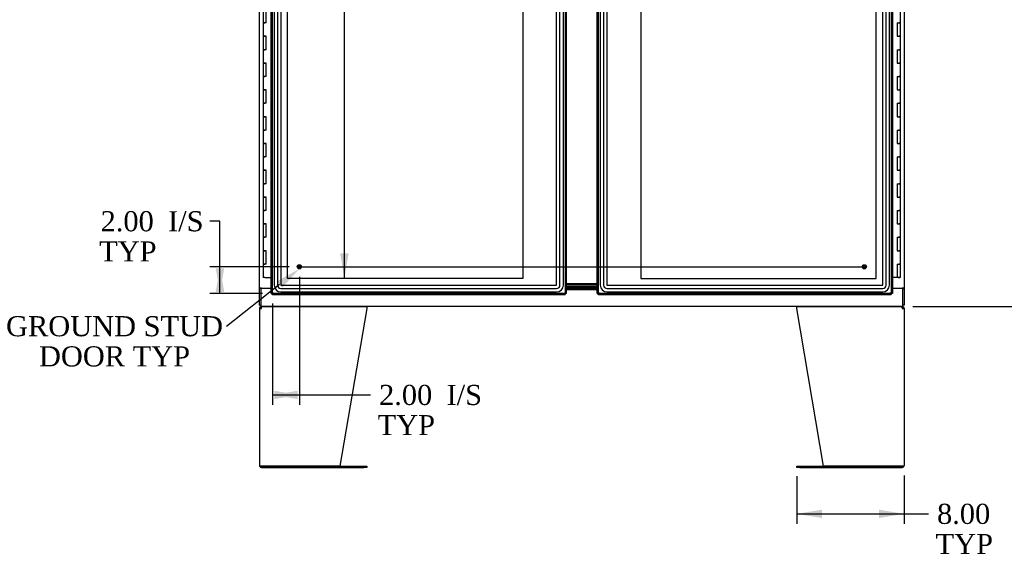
# Model space of a CAD drawing. Header units: inches. Extents: x 1 to 359, y -2 to 239.
# Tile 10 of 24: x 58 to 131, y 94 to 134. Entities that reach past the tile are written whole.
import ezdxf
from ezdxf import colors
from ezdxf.entities.mleader import LeaderData, LeaderLine
from ezdxf.enums import TextEntityAlignment as Align
from ezdxf.lldxf.tags import DXFTag
from ezdxf.math import Vec2, Vec3

# ---------------------------------------------------------------- set-up
doc = ezdxf.new("R2010")
doc.units = ezdxf.units.IN
doc.header["$MEASUREMENT"] = 0
for name, color, linetype in [('COM54746-56', 7, 'Continuous'), ('COM54926', 7, 'Continuous'), ('COM70098', 7, 'Continuous'), ('COM70220', 7, 'Continuous'), ('COM71188-1', 7, 'Continuous'), ('COM71190-1', 7, 'Continuous'), ('COM71195-1', 7, 'Continuous'), ('COM71196-1', 7, 'Continuous'), ('Default', 7, 'Continuous'), ('DV8_Default', 7, 'Continuous'), ('GSK86006', 7, 'Continuous'), ('STD26258', 7, 'Continuous')]:
    doc.layers.add(name, color=color, linetype=linetype)
doc.styles.add('SEACAD_Times_New_Roman', font='times.ttf')
tags = doc.linetypes.add('CENTER2', pattern=[1.125, 0.75, -0.125, 0.125, -0.125]).pattern_tags.tags
tags[10:11] = [DXFTag(74, 4), DXFTag(75, 0), DXFTag(340, '0'), DXFTag(46, 0.0), DXFTag(50, 0.0), DXFTag(44, 0.0), DXFTag(45, 0.0)]
tags[8:9] = [DXFTag(74, 4), DXFTag(75, 0), DXFTag(340, '0'), DXFTag(46, 0.0), DXFTag(50, 0.0), DXFTag(44, 0.0), DXFTag(45, 0.0)]
tags[6:7] = [DXFTag(74, 4), DXFTag(75, 0), DXFTag(340, '0'), DXFTag(46, 0.0), DXFTag(50, 0.0), DXFTag(44, 0.0), DXFTag(45, 0.0)]
tags[4:5] = [DXFTag(74, 4), DXFTag(75, 0), DXFTag(340, '0'), DXFTag(46, 0.0), DXFTag(50, 0.0), DXFTag(44, 0.0), DXFTag(45, 0.0)]
tags = doc.linetypes.add('HIDDEN2', pattern=[0.1875, 0.125, -0.0625]).pattern_tags.tags
tags[6:7] = [DXFTag(74, 4), DXFTag(75, 0), DXFTag(340, '0'), DXFTag(46, 0.0), DXFTag(50, 0.0), DXFTag(44, 0.0), DXFTag(45, 0.0)]
tags[4:5] = [DXFTag(74, 4), DXFTag(75, 0), DXFTag(340, '0'), DXFTag(46, 0.0), DXFTag(50, 0.0), DXFTag(44, 0.0), DXFTag(45, 0.0)]
doc.dimstyles.new('HAMMOND_(STH_-_300x200)', dxfattribs={"dimtxt": 1.5, "dimasz": 1.875, "dimexe": 0.75, "dimexo": 0.75, "dimgap": 0.375, "dimtad": 0, "dimtih": 1, "dimtoh": 1, "dimzin": 0, "dimdsep": 46, "dimtxsty": 'SEACAD_Times_New_Roman', "dimblk1": '_SE_FILLED', "dimblk2": '_SE_FILLED', "dimsah": 1, "dimcen": 0.75, "dimadec": 0, "dimazin": 0, "dimtfac": 0.8, "dimtofl": 0, "dimtmove": 0, "dimatfit": 3, "dimfxl": 1, "dimtolj": 1, "dimtzin": 0, "dimarcsym": 0})

# ---------------------------------------------------------------- blocks, each defined once
blk = doc.blocks.new('SEANNOT_GROUP3')
at = {"layer": 'Default', "color": 7, "linetype": 'CENTER2'}
blk.add_line((78.455, 115.674), (120.715, 115.674), dxfattribs=at)
blk = doc.blocks.new('SE7')
at = {"layer": 'COM54746-56', "color": 7, "linetype": 'Continuous'}
for p, q in [((75.827, 134.872), (75.827, 133.872)), ((76.06, 133.872), (76.06, 134.872)), ((123.343, 133.872), (123.343, 134.872)), ((75.827, 133.872), (75.944, 133.872)), ((75.827, 133.872), (75.827, 132.872)), ((75.944, 133.872), (75.827, 133.872)), ((76.06, 133.872), (75.944, 133.872)), ((123.11, 133.872), (123.11, 132.872)), ((123.11, 133.872), (123.226, 133.872)), ((123.343, 133.872), (123.226, 133.872)), ((123.226, 133.872), (123.343, 133.872)), ((123.343, 132.872), (123.343, 133.872)), ((75.827, 132.872), (75.944, 132.872)), ((75.944, 132.872), (75.827, 132.872)), ((75.827, 132.872), (75.827, 131.872)), ((76.06, 132.872), (75.944, 132.872)), ((76.06, 131.872), (76.06, 132.872)), ((123.11, 132.872), (123.226, 132.872)), ((123.343, 132.872), (123.226, 132.872)), ((123.226, 132.872), (123.343, 132.872)), ((123.343, 131.872), (123.343, 132.872)), ((75.827, 131.872), (75.944, 131.872)), ((75.827, 131.872), (75.827, 130.872)), ((75.944, 131.872), (75.827, 131.872)), ((76.06, 131.872), (75.944, 131.872)), ((123.11, 131.872), (123.11, 130.872)), ((123.11, 131.872), (123.226, 131.872)), ((123.343, 131.872), (123.226, 131.872)), ((123.226, 131.872), (123.343, 131.872)), ((123.343, 130.872), (123.343, 131.872)), ((75.827, 130.872), (75.944, 130.872)), ((75.944, 130.872), (75.827, 130.872)), ((75.827, 130.872), (75.827, 129.872)), ((76.06, 130.872), (75.944, 130.872)), ((76.06, 129.872), (76.06, 130.872)), ((123.11, 130.872), (123.226, 130.872)), ((123.343, 130.872), (123.226, 130.872)), ((123.226, 130.872), (123.343, 130.872)), ((123.343, 129.872), (123.343, 130.872)), ((75.827, 129.872), (75.944, 129.872)), ((75.827, 129.872), (75.827, 128.872)), ((75.944, 129.872), (75.827, 129.872)), ((76.06, 129.872), (75.944, 129.872)), ((123.11, 129.872), (123.11, 128.872)), ((123.11, 129.872), (123.226, 129.872)), ((123.343, 129.872), (123.226, 129.872)), ((123.226, 129.872), (123.343, 129.872)), ((123.343, 128.872), (123.343, 129.872)), ((75.827, 128.872), (75.944, 128.872)), ((75.944, 128.872), (75.827, 128.872)), ((75.827, 128.872), (75.827, 127.872)), ((76.06, 128.872), (75.944, 128.872)), ((76.06, 127.872), (76.06, 128.872)), ((123.11, 128.872), (123.226, 128.872)), ((123.343, 128.872), (123.226, 128.872)), ((123.226, 128.872), (123.343, 128.872)), ((123.343, 127.872), (123.343, 128.872)), ((75.827, 127.872), (75.944, 127.872)), ((75.827, 127.872), (75.827, 126.872)), ((75.944, 127.872), (75.827, 127.872)), ((76.06, 127.872), (75.944, 127.872)), ((123.11, 127.872), (123.11, 126.872)), ((123.11, 127.872), (123.226, 127.872)), ((123.343, 127.872), (123.226, 127.872)), ((123.226, 127.872), (123.343, 127.872)), ((123.343, 126.872), (123.343, 127.872)), ((75.827, 126.872), (75.944, 126.872)), ((75.944, 126.872), (75.827, 126.872)), ((75.827, 126.872), (75.827, 125.872)), ((76.06, 126.872), (75.944, 126.872)), ((76.06, 125.872), (76.06, 126.872)), ((123.11, 126.872), (123.226, 126.872)), ((123.343, 126.872), (123.226, 126.872)), ((123.226, 126.872), (123.343, 126.872)), ((123.343, 125.872), (123.343, 126.872)), ((75.827, 125.872), (75.944, 125.872)), ((75.827, 125.872), (75.827, 124.872)), ((75.944, 125.872), (75.827, 125.872)), ((76.06, 125.872), (75.944, 125.872)), ((123.11, 125.872), (123.11, 124.872)), ((123.11, 125.872), (123.226, 125.872)), ((123.343, 125.872), (123.226, 125.872)), ((123.226, 125.872), (123.343, 125.872)), ((123.343, 124.872), (123.343, 125.872)), ((75.827, 124.872), (75.944, 124.872)), ((75.944, 124.872), (75.827, 124.872)), ((75.827, 124.872), (75.827, 123.872)), ((76.06, 124.872), (75.944, 124.872)), ((76.06, 123.872), (76.06, 124.872)), ((123.11, 124.872), (123.226, 124.872)), ((123.343, 124.872), (123.226, 124.872)), ((123.226, 124.872), (123.343, 124.872)), ((123.343, 123.872), (123.343, 124.872)), ((75.827, 123.872), (75.944, 123.872)), ((75.827, 123.872), (75.827, 122.872)), ((75.944, 123.872), (75.827, 123.872)), ((76.06, 123.872), (75.944, 123.872)), ((123.11, 123.872), (123.11, 122.872)), ((123.11, 123.872), (123.226, 123.872)), ((123.343, 123.872), (123.226, 123.872)), ((123.226, 123.872), (123.343, 123.872)), ((123.343, 122.872), (123.343, 123.872)), ((75.827, 122.872), (75.944, 122.872)), ((75.944, 122.872), (75.827, 122.872)), ((75.827, 122.872), (75.827, 121.872)), ((76.06, 122.872), (75.944, 122.872)), ((76.06, 121.872), (76.06, 122.872)), ((123.11, 122.872), (123.226, 122.872)), ((123.343, 122.872), (123.226, 122.872)), ((123.226, 122.872), (123.343, 122.872)), ((123.343, 121.872), (123.343, 122.872)), ((75.827, 121.872), (75.944, 121.872)), ((75.827, 121.872), (75.827, 120.872)), ((75.944, 121.872), (75.827, 121.872)), ((76.06, 121.872), (75.944, 121.872)), ((123.11, 121.872), (123.11, 120.872)), ((123.11, 121.872), (123.226, 121.872)), ((123.343, 121.872), (123.226, 121.872)), ((123.226, 121.872), (123.343, 121.872)), ((123.343, 120.872), (123.343, 121.872)), ((75.827, 120.872), (75.944, 120.872)), ((75.944, 120.872), (75.827, 120.872)), ((75.827, 120.872), (75.827, 119.872)), ((76.06, 120.872), (75.944, 120.872)), ((76.06, 119.872), (76.06, 120.872)), ((123.11, 120.872), (123.226, 120.872)), ((123.343, 120.872), (123.226, 120.872)), ((123.226, 120.872), (123.343, 120.872)), ((123.343, 119.872), (123.343, 120.872)), ((75.827, 119.872), (75.944, 119.872)), ((75.827, 119.872), (75.827, 118.872)), ((75.944, 119.872), (75.827, 119.872)), ((76.06, 119.872), (75.944, 119.872)), ((123.11, 119.872), (123.11, 118.872)), ((123.11, 119.872), (123.226, 119.872)), ((123.343, 119.872), (123.226, 119.872)), ((123.226, 119.872), (123.343, 119.872)), ((123.343, 118.872), (123.343, 119.872)), ((75.827, 118.872), (75.944, 118.872)), ((75.944, 118.872), (75.827, 118.872)), ((75.827, 118.872), (75.827, 117.872)), ((76.06, 118.872), (75.944, 118.872)), ((76.06, 117.872), (76.06, 118.872)), ((123.11, 118.872), (123.226, 118.872)), ((123.343, 118.872), (123.226, 118.872)), ((123.226, 118.872), (123.343, 118.872)), ((123.343, 117.872), (123.343, 118.872)), ((75.827, 117.872), (75.944, 117.872)), ((75.827, 117.872), (75.827, 116.872)), ((75.944, 117.872), (75.827, 117.872)), ((76.06, 117.872), (75.944, 117.872)), ((123.11, 117.872), (123.11, 116.872)), ((123.11, 117.872), (123.226, 117.872)), ((123.343, 117.872), (123.226, 117.872)), ((123.226, 117.872), (123.343, 117.872)), ((123.343, 116.872), (123.343, 117.872)), ((75.827, 116.872), (75.944, 116.872)), ((75.944, 116.872), (75.827, 116.872)), ((75.827, 116.872), (75.827, 115.872)), ((76.06, 116.872), (75.944, 116.872)), ((76.06, 115.872), (76.06, 116.872)), ((123.11, 116.872), (123.226, 116.872)), ((123.343, 116.872), (123.226, 116.872)), ((123.226, 116.872), (123.343, 116.872)), ((123.343, 115.872), (123.343, 116.872)), ((75.827, 115.872), (75.944, 115.872)), ((75.827, 115.872), (75.827, 114.872)), ((75.944, 115.872), (75.827, 115.872)), ((76.06, 115.872), (75.944, 115.872)), ((123.11, 115.872), (123.11, 114.872)), ((123.11, 115.872), (123.226, 115.872)), ((123.343, 115.872), (123.226, 115.872)), ((123.226, 115.872), (123.343, 115.872)), ((123.343, 114.872), (123.343, 115.872)), ((75.944, 114.872), (75.827, 114.872)), ((75.944, 114.872), (76.429, 114.872)), ((123.11, 114.872), (122.741, 114.872)), ((123.343, 114.872), (123.11, 114.872)), ((123.164, 114.837), (123.164, 114.863)), ((123.164, 114.863), (123.214, 114.863)), ((123.214, 114.837), (123.164, 114.837)), ((123.176, 114.872), (123.176, 114.863)), ((123.239, 114.863), (123.214, 114.863)), ((123.239, 114.837), (123.214, 114.837)), ((123.239, 114.863), (123.289, 114.863)), ((123.289, 114.837), (123.239, 114.837)), ((123.276, 114.863), (123.276, 114.872)), ((123.289, 114.863), (123.289, 114.837))]:
    blk.add_line(p, q, dxfattribs=at)
at = {"layer": 'COM54926', "color": 7, "linetype": 'Continuous'}
for p, q in [((75.554, 112.561), (75.554, 100.847)), ((75.554, 112.561), (75.697, 112.561)), ((75.659, 112.59), (75.583, 112.648)), ((75.697, 112.609), (75.697, 112.704)), ((75.697, 112.561), (75.697, 112.648)), ((75.697, 112.561), (75.697, 112.561)), ((75.754, 112.704), (83.543, 112.704)), ((83.554, 112.561), (81.554, 100.799)), ((83.554, 112.648), (83.554, 112.561)), ((115.616, 112.561), (115.616, 112.648)), ((117.616, 100.799), (115.616, 112.561)), ((115.627, 112.704), (123.416, 112.704)), ((123.473, 112.609), (123.473, 112.704)), ((123.473, 112.648), (123.473, 112.561)), ((123.473, 112.561), (123.616, 112.561)), ((123.473, 112.561), (123.473, 112.561)), ((123.511, 112.59), (123.586, 112.648)), ((123.616, 112.561), (123.616, 100.847)), ((75.697, 100.799), (75.562, 100.799)), ((75.562, 100.799), (75.697, 100.799)), ((81.554, 100.799), (75.697, 100.799)), ((75.697, 100.799), (83.333, 100.799)), ((75.697, 100.704), (83.333, 100.704)), ((83.333, 100.799), (83.553, 100.799)), ((83.553, 100.704), (83.333, 100.704)), ((83.553, 100.799), (83.553, 100.704)), ((115.617, 100.704), (115.617, 100.799)), ((115.617, 100.799), (115.837, 100.799)), ((115.837, 100.704), (115.617, 100.704)), ((115.837, 100.799), (123.473, 100.799)), ((115.837, 100.704), (123.473, 100.704)), ((123.473, 100.799), (117.616, 100.799)), ((123.473, 100.799), (123.608, 100.799)), ((123.608, 100.799), (123.473, 100.799))]:
    blk.add_line(p, q, dxfattribs=at)
for centre, radius, start, end in [((75.697, 112.561), 0.143, 142.41616, 180), ((75.697, 112.561), 0.143, 90, 142.41616), ((75.697, 112.561), 0.048, 142.41616, 180), ((75.697, 112.561), 0.048, 90.00014, 142.41602), ((123.473, 112.561), 0.143, 37.58384, 90), ((123.473, 112.561), 0.048, 37.58398, 89.99986), ((123.473, 112.561), 0.048, 0, 37.58384), ((123.473, 112.561), 0.143, 0, 37.58384), ((75.697, 100.847), 0.143, 180, 199.61294), ((75.697, 100.847), 0.143, 199.61294, 270), ((123.473, 100.847), 0.143, 270, 340.38706), ((123.473, 100.847), 0.143, 340.38706, 0)]:
    blk.add_arc(centre, radius, start, end, dxfattribs=at)
for centre, major_axis, start_param, end_param in [((75.697, 100.847), (0.143, 0), 3.141593, 3.483903), ((123.473, 100.847), (-0.143, 0), 2.799282, 3.141593)]:
    blk.add_ellipse(centre, major_axis=major_axis, ratio=0.99836, start_param=start_param, end_param=end_param, dxfattribs=at)
for points in [[(75.697, 112.648), (75.706, 112.665), (75.716, 112.679), (75.735, 112.699), (75.745, 112.704), (75.754, 112.704)], [(83.543, 112.704), (83.545, 112.704), (83.546, 112.699), (83.55, 112.679), (83.552, 112.665), (83.554, 112.648)], [(115.627, 112.704), (115.625, 112.704), (115.623, 112.699), (115.62, 112.679), (115.618, 112.665), (115.616, 112.648)], [(115.616, 112.648), (115.618, 112.665), (115.62, 112.679), (115.623, 112.699), (115.625, 112.704), (115.627, 112.704)], [(123.416, 112.704), (123.425, 112.704), (123.435, 112.699), (123.454, 112.679), (123.463, 112.665), (123.473, 112.648)]]:
    blk.add_open_spline(points, degree=3, knots=[0, 0, 0, 0, 0.5, 0.5, 1, 1, 1, 1], dxfattribs=at)
at = {"layer": 'COM70098', "color": 7, "linetype": 'Continuous'}
for p, q in [((100.741, 114.394), (98.429, 114.394)), ((100.741, 114.299), (98.429, 114.299)), ((98.429, 114.174), (100.741, 114.174)), ((98.429, 114.079), (100.741, 114.079))]:
    blk.add_line(p, q, dxfattribs=at)
at = {"layer": 'COM70220', "color": 7, "linetype": 'HIDDEN2'}
for p, q in [((76.649, 171.446), (76.649, 114.299)), ((76.65, 171.446), (76.65, 114.299)), ((76.899, 171.446), (76.899, 114.299)), ((77.148, 171.446), (77.148, 114.299)), ((77.149, 171.446), (77.149, 114.299)), ((97.708, 114.299), (97.708, 171.446)), ((97.709, 114.299), (97.709, 171.446)), ((97.958, 114.299), (97.958, 171.446)), ((98.207, 114.299), (98.207, 171.446)), ((98.208, 114.299), (98.208, 171.446)), ((100.961, 171.446), (100.961, 114.299)), ((100.962, 171.446), (100.962, 114.299)), ((101.211, 171.446), (101.211, 114.299)), ((101.46, 171.446), (101.46, 114.299)), ((101.461, 171.446), (101.461, 114.299)), ((122.021, 114.299), (122.021, 171.446)), ((122.022, 114.299), (122.022, 171.446)), ((122.271, 114.299), (122.271, 171.446)), ((122.52, 114.299), (122.52, 171.446)), ((122.521, 114.299), (122.521, 171.446)), ((77.149, 114.299), (97.708, 114.299)), ((77.149, 114.298), (97.708, 114.298)), ((77.149, 114.049), (97.708, 114.049)), ((77.149, 113.8), (97.708, 113.8)), ((77.149, 113.799), (97.708, 113.799)), ((101.461, 114.299), (122.021, 114.299)), ((101.461, 114.298), (122.021, 114.298)), ((101.461, 114.049), (122.021, 114.049)), ((101.461, 113.8), (122.021, 113.8)), ((101.461, 113.799), (122.021, 113.799))]:
    blk.add_line(p, q, dxfattribs=at)
for centre, radius, start, end in [((77.149, 114.299), 0.5, 180, 270), ((77.149, 114.299), 0.499, 180, 270), ((77.149, 114.299), 0.25, 180, 270), ((77.149, 114.299), 0.001, 180, 270), ((97.708, 114.299), 0.5, 270, 0), ((97.708, 114.299), 0.001, 270, 0), ((97.708, 114.299), 0.25, 270, 0), ((97.708, 114.299), 0.499, 270, 0), ((101.461, 114.299), 0.5, 180, 270), ((101.461, 114.299), 0.499, 180, 270), ((101.461, 114.299), 0.25, 180, 270), ((101.461, 114.299), 0.001, 180, 270), ((122.021, 114.299), 0.5, 270, 0), ((122.021, 114.299), 0.001, 270, 0), ((122.021, 114.299), 0.25, 270, 0), ((122.021, 114.299), 0.499, 270, 0)]:
    blk.add_arc(centre, radius, start, end, dxfattribs=at)
at = {"layer": 'COM71188-1', "color": 7, "linetype": 'Continuous'}
for p, q in [((75.554, 114.079), (75.554, 171.454)), ((123.616, 171.454), (123.616, 114.079)), ((75.554, 114.079), (75.554, 114.049)), ((75.697, 114.079), (75.554, 114.079)), ((75.554, 112.799), (75.554, 114.049)), ((75.649, 114.049), (75.554, 114.049)), ((75.649, 114.079), (75.649, 114.049)), ((75.697, 114.079), (76.429, 114.079)), ((122.741, 114.079), (123.473, 114.079)), ((123.616, 114.079), (123.473, 114.079)), ((123.521, 114.049), (123.521, 114.079)), ((123.522, 114.049), (123.616, 114.049)), ((123.616, 114.049), (123.616, 114.079)), ((123.616, 114.049), (123.616, 112.799)), ((75.554, 112.799), (75.649, 112.799)), ((123.616, 112.799), (123.522, 112.799))]:
    blk.add_line(p, q, dxfattribs=at)
at = {"layer": 'COM71190-1', "color": 7, "linetype": 'Continuous'}
for p, q in [((75.649, 114.049), (75.649, 112.847)), ((76.429, 114.049), (75.649, 114.049)), ((98.429, 113.984), (100.741, 113.984)), ((123.522, 114.049), (122.741, 114.049)), ((123.522, 112.847), (123.522, 114.049)), ((75.649, 112.847), (75.649, 112.704)), ((123.522, 112.704), (75.649, 112.704)), ((123.522, 112.704), (123.522, 112.847))]:
    blk.add_line(p, q, dxfattribs=at)
at = {"layer": 'COM71195-1', "color": 7, "linetype": 'Continuous'}
for p, q in [((76.429, 113.674), (76.429, 172.071)), ((98.429, 172.071), (98.429, 113.674)), ((76.429, 113.674), (76.485, 113.674)), ((76.524, 113.674), (76.485, 113.674)), ((76.571, 113.721), (76.524, 113.674)), ((76.524, 113.673), (76.524, 113.635)), ((76.524, 113.579), (76.524, 113.635)), ((98.334, 113.579), (76.524, 113.579)), ((76.572, 113.722), (76.571, 113.722)), ((76.571, 113.722), (76.571, 113.721)), ((76.571, 113.721), (76.572, 113.721)), ((76.572, 113.721), (76.572, 113.722)), ((98.286, 113.722), (98.286, 113.721)), ((98.286, 113.722), (98.286, 113.722)), ((98.286, 113.721), (98.286, 113.722)), ((98.334, 113.674), (98.286, 113.721)), ((98.286, 113.721), (98.286, 113.721)), ((98.286, 113.721), (98.286, 113.721)), ((98.334, 113.674), (98.373, 113.674)), ((98.334, 113.673), (98.334, 113.635)), ((98.334, 113.579), (98.334, 113.635)), ((98.429, 113.674), (98.373, 113.674))]:
    blk.add_line(p, q, dxfattribs=at)
at = {"layer": 'COM71195-1', "color": 7, "linetype": 'HIDDEN2'}
for p, q in [((76.524, 113.674), (76.524, 172.07)), ((98.334, 172.07), (98.334, 113.674)), ((98.333, 113.674), (76.524, 113.674))]:
    blk.add_line(p, q, dxfattribs=at)
at = {"layer": 'COM71195-1', "color": 7, "linetype": 'Continuous'}
for centre, start, end in [((77.053, 112.744), 116.23673, 121.43872), ((75.594, 114.203), 328.56128, 333.76327), ((97.804, 112.744), 58.56128, 63.76327), ((99.264, 114.203), 206.23673, 211.43872)]:
    blk.add_arc(centre, 1.09, start, end, dxfattribs=at)
at = {"layer": 'COM71196-1', "color": 7, "linetype": 'Continuous'}
for p, q in [((100.741, 113.674), (100.741, 172.071)), ((122.741, 172.071), (122.741, 113.674)), ((100.741, 113.674), (100.797, 113.674)), ((100.836, 113.674), (100.797, 113.674)), ((100.871, 113.709), (100.836, 113.674)), ((100.836, 113.673), (100.836, 113.635)), ((100.836, 113.579), (100.836, 113.635)), ((122.646, 113.579), (100.836, 113.579)), ((100.884, 113.721), (100.884, 113.722)), ((100.884, 113.722), (100.884, 113.722)), ((100.884, 113.722), (100.884, 113.721)), ((100.884, 113.721), (100.884, 113.721)), ((100.884, 113.721), (100.884, 113.721)), ((122.598, 113.722), (122.598, 113.721)), ((122.598, 113.722), (122.598, 113.722)), ((122.599, 113.721), (122.598, 113.722)), ((122.598, 113.721), (122.646, 113.673)), ((122.598, 113.721), (122.598, 113.721)), ((122.646, 113.674), (122.685, 113.674)), ((122.646, 113.673), (122.646, 113.635)), ((122.646, 113.579), (122.646, 113.635)), ((122.741, 113.674), (122.685, 113.674))]:
    blk.add_line(p, q, dxfattribs=at)
at = {"layer": 'COM71196-1', "color": 7, "linetype": 'HIDDEN2'}
for p, q in [((100.836, 113.674), (100.836, 172.07)), ((122.646, 172.07), (122.646, 113.674)), ((122.646, 113.674), (100.836, 113.674)), ((100.883, 113.721), (100.871, 113.709))]:
    blk.add_line(p, q, dxfattribs=at)
at = {"layer": 'COM71196-1', "color": 7, "linetype": 'Continuous'}
for centre, start, end in [((101.366, 112.744), 116.23673, 121.43872), ((99.906, 114.203), 328.56128, 333.76327), ((123.576, 114.203), 206.23673, 211.43872), ((122.117, 112.744), 58.56128, 63.76327)]:
    blk.add_arc(centre, 1.09, start, end, dxfattribs=at)
at = {"layer": 'DV8_Default', "color": 7, "linetype": 'HIDDEN2'}
for p, q in [((77.648, 114.798), (77.648, 170.947)), ((121.522, 114.798), (121.522, 170.947)), ((95.192, 141.372), (95.192, 114.798)), ((103.978, 141.372), (103.978, 114.798)), ((95.192, 114.798), (77.648, 114.798)), ((103.978, 114.798), (121.522, 114.798))]:
    blk.add_line(p, q, dxfattribs=at)
at = {"layer": 'GSK86006', "color": 7, "linetype": 'Continuous'}
for p, q in [((100.741, 114.299), (98.429, 114.299)), ((100.741, 114.174), (98.429, 114.174))]:
    blk.add_line(p, q, dxfattribs=at)
at = {"layer": 'STD26258', "color": 7, "linetype": 'HIDDEN2'}
for centre, radius in [((78.524, 115.674), 0.156), ((78.524, 115.674), 0.125), ((78.524, 115.674), 0.0944), ((120.646, 115.674), 0.156), ((120.646, 115.674), 0.125), ((120.646, 115.674), 0.0944)]:
    blk.add_circle(centre, radius, dxfattribs=at)
blk = doc.blocks.new('DMBLK3946')
at = {"layer": 'Default', "linetype": 'Continuous'}
for points in [[(81.569, 169.072), (82.194, 169.072), (81.882, 170.947)], [(81.569, 116.673), (81.882, 114.798), (82.194, 116.673)]]:
    blk.add_hatch(color=7, dxfattribs=at).paths.add_polyline_path(points)
at = {"layer": 'Default', "color": 7, "linetype": 'Continuous'}
for p, q in [((81.882, 144.147), (81.882, 170.947)), ((81.882, 114.798), (81.882, 139.872))]:
    blk.add_line(p, q, dxfattribs=at)
at = {"layer": 'Default', "color": 7, "linetype": 'Continuous', "style": 'SEACAD_Times_New_Roman'}
for s, p in [('56.15', (79.323, 143.622)), ('TYP', (79.785, 141.372))]:
    blk.add_text(s, height=1.5, dxfattribs=at).set_placement(p, align=Align.TOP_LEFT)
blk = doc.blocks.new('_SE_FILLED')
at = {"color": 0}
blk.add_line((0, 0), (-1, 0), dxfattribs=at)
blk.add_solid([(0, 0), (-1, -0.1665), (-1, 0.1665), (0, 0)], dxfattribs=at)
blk = doc.blocks.new('DMBLK3950')
at = {"layer": 'Default', "linetype": 'Continuous'}
for points in [[(72.293, 113.799), (72.918, 113.799), (72.605, 115.674)], [(72.293, 115.549), (72.605, 113.674), (72.918, 115.549)]]:
    blk.add_hatch(color=7, dxfattribs=at).paths.add_polyline_path(points)
at = {"layer": 'Default', "color": 7, "linetype": 'Continuous'}
for p, q in [((72.605, 119.071), (71.855, 119.071)), ((72.605, 113.674), (72.605, 119.071)), ((77.774, 115.674), (71.855, 115.674)), ((75.774, 113.674), (71.855, 113.674))]:
    blk.add_line(p, q, dxfattribs=at)
at = {"layer": 'Default', "color": 7, "linetype": 'Continuous', "style": 'SEACAD_Times_New_Roman'}
for s, p in [('2.00', (63.705, 119.821)), ('I/S', (68.736, 119.821)), ('TYP', (63.598, 117.571))]:
    blk.add_text(s, height=1.5, dxfattribs=at).set_placement(p, align=Align.TOP_LEFT)
blk = doc.blocks.new('DMBLK3951')
at = {"layer": 'Default', "linetype": 'Continuous'}
for points in [[(78.399, 105.798), (78.399, 106.423), (76.524, 106.11)], [(76.649, 105.798), (78.524, 106.11), (76.649, 106.423)]]:
    blk.add_hatch(color=7, dxfattribs=at).paths.add_polyline_path(points)
at = {"layer": 'Default', "color": 7, "linetype": 'Continuous'}
for p, q in [((78.524, 114.924), (78.524, 105.36)), ((76.524, 112.924), (76.524, 105.36)), ((76.524, 106.11), (83.086, 106.11)), ((83.086, 106.11), (83.836, 106.11))]:
    blk.add_line(p, q, dxfattribs=at)
at = {"layer": 'Default', "color": 7, "linetype": 'Continuous', "style": 'SEACAD_Times_New_Roman'}
for s, p in [('2.00', (84.468, 106.86)), ('I/S', (89.499, 106.86)), ('TYP', (84.361, 104.61))]:
    blk.add_text(s, height=1.5, dxfattribs=at).set_placement(p, align=Align.TOP_LEFT)
blk = doc.blocks.new('DMBLK3957')
at = {"layer": 'Default', "linetype": 'Continuous'}
for points in [[(132.898, 170.954), (132.585, 172.829), (132.273, 170.954)], [(132.898, 114.579), (132.273, 114.579), (132.585, 112.704)]]:
    blk.add_hatch(color=7, dxfattribs=at).paths.add_polyline_path(points)
at = {"layer": 'Default', "color": 7, "linetype": 'Continuous'}
for p, q in [((124.272, 172.829), (133.335, 172.829)), ((132.585, 172.829), (132.585, 144.041)), ((132.585, 142.016), (132.585, 112.704)), ((124.272, 112.704), (133.335, 112.704))]:
    blk.add_line(p, q, dxfattribs=at)
at = {"layer": 'Default', "color": 7, "linetype": 'Continuous', "style": 'SEACAD_Times_New_Roman'}
blk.add_text('60.13', height=1.5, dxfattribs=at).set_placement((130.026, 143.516), align=Align.TOP_LEFT)
blk = doc.blocks.new('DMBLK3958')
at = {"layer": 'Default', "linetype": 'Continuous'}
for points in [[(117.492, 96.925), (117.492, 97.55), (115.617, 97.237)], [(121.741, 96.925), (123.616, 97.237), (121.741, 97.55)]]:
    blk.add_hatch(color=7, dxfattribs=at).paths.add_polyline_path(points)
at = {"layer": 'Default', "color": 7, "linetype": 'Continuous'}
for p, q in [((115.617, 100.049), (115.617, 96.487)), ((123.616, 100.097), (123.616, 96.487)), ((115.617, 97.237), (124.689, 97.237)), ((124.689, 97.237), (125.439, 97.237))]:
    blk.add_line(p, q, dxfattribs=at)
at = {"layer": 'Default', "color": 7, "linetype": 'Continuous', "style": 'SEACAD_Times_New_Roman'}
for s, p in [('8.00', (126.071, 97.987)), ('TYP', (125.964, 95.737))]:
    blk.add_text(s, height=1.5, dxfattribs=at).set_placement(p, align=Align.TOP_LEFT)

msp = doc.modelspace()

# ---------------------------------------------------------------- block references
at = {"layer": 'Default'}
for name in ['SE7', 'SEANNOT_GROUP3']:
    msp.add_blockref(name, (0, 0), dxfattribs=at)

# ---------------------------------------------------------------- dimensions: what is measured, and where the dimension line sits
at = {"layer": 'Default', "color": 7, "linetype": 'Continuous'}
for base, p1, p2, angle, text, picture, middle in [((132.58541644, 172.828585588), (123.521656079, 172.828585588), (123.521656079, 112.703585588), 270, '\\A1;<>', 'DMBLK3957', (132.58541644, 142.766086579)), ((81.882, 114.798), (95.192, 114.798), (95.192, 170.947), 90, '\\A1;<>\\PTYP', 'DMBLK3946', (81.882, 142.872))]:
    dim = msp.add_linear_dim(base=base, p1=p1, p2=p2, angle=angle, text=text, dimstyle='HAMMOND_(STH_-_300x200)', dxfattribs=at)
    dim.commit()
    dim.dimension.update_dxf_attribs({"geometry": picture, "text_midpoint": middle, "dimtype": 161})
dim = msp.add_linear_dim(base=(72.605, 115.674), p1=(76.524, 113.674), p2=(78.524, 115.674), angle=90, text='\\A1;<> I/S\\PTYP', dimstyle='HAMMOND_(STH_-_300x200)', override={"dimtmove": 1}, dxfattribs=at)
dim.commit()
dim.dimension.update_dxf_attribs({"geometry": 'DMBLK3950', "text_midpoint": (71.855, 119.071), "dimtype": 160})
for base, p1, p2, text, picture, middle in [((78.524, 106.11), (76.524, 113.674), (78.524, 115.674), '\\A1;<> I/S\\PTYP', 'DMBLK3951', (83.836, 106.11)), ((123.616, 97.237), (115.617, 100.799), (123.616, 100.847), '\\A1;<>\\PTYP', 'DMBLK3958', (125.439, 97.237))]:
    dim = msp.add_linear_dim(base=base, p1=p1, p2=p2, text=text, dimstyle='HAMMOND_(STH_-_300x200)', override={"dimtmove": 1}, dxfattribs=at)
    dim.commit()
    dim.dimension.update_dxf_attribs({"geometry": picture, "text_midpoint": middle, "dimtype": 160})

# ---------------------------------------------------------------- leaders
ml = msp.add_multileader_mtext('Standard', dxfattribs=at)
ml.set_content('{\\pxsm0.9;\\fTimes New Roman|b0||i0||c0|p34;\\W1.;GROUND STUD\\PDOOR TYP\\P}', color=7)
ml.set_leader_properties()
ml.build(insert=Vec2(0, 0))
ml.multileader.update_dxf_attribs({"dogleg_length": 0, "arrow_head_size": 1.875})
ctx = ml.context
ctx.base_point, ctx.char_height, ctx.arrow_head_size, ctx.landing_gap_size = Vec3(56.821, 110.563), 1.5, 1.875, 0.525
ctx.text_align_type = 1
notes = []
notes.append((ctx, [(0, (1, 1, 0), (73.097, 111.223), (-1, 0), 0, [(0, [(78.524, 115.517)], 0, [])])]))
ctx.mtext.insert, ctx.mtext.alignment = Vec3(64.741, 111.989), 2
for ctx, leaders in notes:
    for number, flags, end, landing, length, lines in leaders:
        leader = LeaderData()
        leader.index, (leader.has_last_leader_line, leader.has_dogleg_vector, leader.attachment_direction) = number, flags
        leader.last_leader_point, leader.dogleg_vector, leader.dogleg_length = Vec3(end), Vec3(landing), length
        for number, points, colour, breaks in lines:
            line = LeaderLine()
            line.index, line.vertices, line.color, line.breaks = number, Vec3.list(points), colors.encode_raw_color(colour), breaks
            leader.lines.append(line)
        ctx.leaders.append(leader)

doc.saveas('drawing.dxf')
